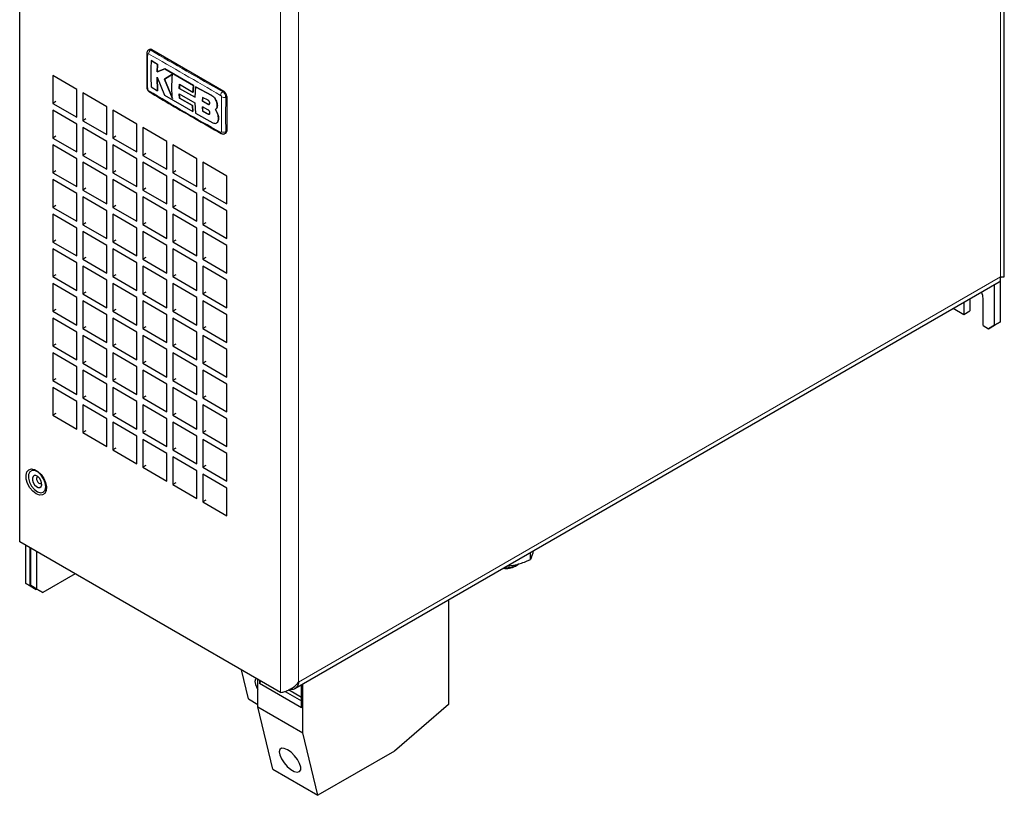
# Model space of a CAD drawing. Header units: millimetres. Extents: x 5 to 418, y 2 to 292.
# Tile 7 of 15: x 265 to 327, y 63 to 112. Entities that reach past the tile are written whole.
import ezdxf

# ---------------------------------------------------------------- set-up
doc = ezdxf.new("R2010")
doc.units = ezdxf.units.MM

msp = doc.modelspace()

# ---------------------------------------------------------------- linework, layer by layer
at = {"color": 7, "linetype": 'Continuous', "lineweight": 25}
for p, q in [((326.7198815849, 95.5131697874), (326.7198815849, 177.6028150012)), ((264.8258556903, 78.8584668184), (264.8258556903, 161.6012690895)), ((272.9892527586, 109.7921262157), (272.9306794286, 109.758312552)), ((273.1225752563, 109.7789240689), (277.6480586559, 107.1664181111)), ((273.0858123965, 109.1022124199), (273.0895869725, 109.1043914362)), ((273.4876654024, 108.8553703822), (273.0858123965, 109.1022124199)), ((273.0895869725, 109.1043914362), (273.4914436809, 108.8575515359)), ((273.471126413, 108.3814184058), (273.4876654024, 108.8553703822)), ((273.9474965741, 108.5759496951), (273.471126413, 108.3814184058)), ((273.471126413, 108.3814184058), (273.4749033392, 108.3835987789)), ((273.4914436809, 108.8575515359), (273.4749033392, 108.3835987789)), ((273.4749033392, 108.3835987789), (273.9512808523, 108.5781343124)), ((273.4876654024, 108.8553703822), (273.4914436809, 108.8575515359)), ((273.9474965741, 108.5759496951), (273.9512808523, 108.5781343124)), ((275.7468841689, 107.5252346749), (273.9474965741, 108.5759496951)), ((273.9512808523, 108.5781343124), (275.7506755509, 107.5274233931)), ((268.4085300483, 107.2744232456), (266.9000355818, 108.1452585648)), ((266.9000355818, 108.1452585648), (266.9000355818, 106.4033048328)), ((273.466519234, 108.0520830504), (273.9300470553, 106.9261876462)), ((273.485969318, 107.196914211), (273.466519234, 108.0520830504)), ((273.4702958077, 108.05426322), (273.4897474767, 107.1990952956)), ((274.4288595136, 108.2308927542), (273.9181695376, 107.9195894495)), ((273.9181695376, 107.9195894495), (273.9219446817, 107.9217687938)), ((273.9181695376, 107.9195894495), (274.424116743, 106.7017568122)), ((273.9219446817, 107.9217687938), (274.4326481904, 108.2330799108)), ((274.4279035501, 106.7039428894), (273.9219446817, 107.9217687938)), ((268.4085300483, 105.5324695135), (268.4085300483, 107.2744232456)), ((273.0851043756, 107.4440426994), (273.485969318, 107.196914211)), ((273.485969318, 107.196914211), (273.4897474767, 107.1990952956)), ((274.8582195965, 107.3440809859), (274.8684075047, 107.6011008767)), ((274.8582195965, 107.3440809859), (274.861992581, 107.3462590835)), ((275.8432563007, 106.7850750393), (274.8582195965, 107.3440809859)), ((274.8721865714, 107.6032824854), (274.861992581, 107.3462590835)), ((274.861992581, 107.3462590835), (275.8470300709, 106.7872535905)), ((274.8684075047, 107.6011008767), (275.7187276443, 107.1156583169)), ((275.7187276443, 107.1156583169), (275.7468841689, 107.5252346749)), ((275.7187276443, 107.1156583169), (275.7225063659, 107.1178397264)), ((275.7506755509, 107.5274233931), (275.7225063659, 107.1178397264)), ((275.7468841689, 107.5252346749), (275.7506755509, 107.5274233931)), ((275.8796407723, 107.4505398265), (275.8432563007, 106.7850750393)), ((275.8796407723, 107.4505398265), (275.8834308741, 107.4527278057)), ((276.8992969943, 106.8875451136), (275.8796407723, 107.4505398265)), ((275.8834308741, 107.4527278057), (276.9030747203, 106.8897259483)), ((267.0885973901, 106.5121592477), (266.9000355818, 106.4033048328)), ((270.2941481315, 106.1858790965), (268.785653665, 107.0567144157)), ((268.785653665, 107.0567144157), (268.785653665, 105.3147606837)), ((273.9300470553, 106.9261876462), (275.7098244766, 105.8851981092)), ((274.8572148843, 107.0003580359), (275.8421247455, 106.4415628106)), ((274.8669838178, 106.7283628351), (274.8572148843, 107.0003580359)), ((274.8609870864, 107.0025356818), (274.8707619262, 106.7305438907)), ((274.8669838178, 106.7283628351), (274.8707619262, 106.7305438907)), ((275.6826521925, 106.2623187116), (274.8669838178, 106.7283628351)), ((274.8707619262, 106.7305438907), (275.6864301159, 106.2644996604)), ((276.3255254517, 106.7805554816), (276.3182092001, 106.5333445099)), ((276.3182092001, 106.5333445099), (276.3219842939, 106.5355238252)), ((276.3182092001, 106.5333445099), (276.6609102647, 106.3521377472)), ((276.3219842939, 106.5355238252), (276.3293031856, 106.7827363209)), ((276.6646864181, 106.3543176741), (276.3219842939, 106.5355238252)), ((276.6666438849, 106.5984350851), (276.3255254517, 106.7805554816)), ((277.8366204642, 106.8398194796), (277.8366204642, 104.6623773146)), ((266.9000355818, 106.4033048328), (268.4085300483, 105.5324695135)), ((268.4085300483, 105.0969810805), (266.9000355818, 105.9678163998)), ((266.9000355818, 105.9678163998), (266.9000355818, 104.2258626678)), ((270.2941481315, 104.4439253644), (270.2941481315, 106.1858790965)), ((272.1797662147, 105.0973349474), (270.6712717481, 105.9681702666)), ((270.6712717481, 105.9681702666), (270.6712717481, 104.2262165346)), ((275.6826521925, 106.2623187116), (275.6864301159, 106.2644996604)), ((275.7098244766, 105.8851981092), (275.6826521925, 106.2623187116)), ((275.6864301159, 106.2644996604), (275.7136150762, 105.8873863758)), ((275.7098244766, 105.8851981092), (275.7136150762, 105.8873863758)), ((275.8421247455, 106.4415628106), (275.876967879, 105.7912358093)), ((276.3171908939, 106.1848672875), (276.3244202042, 105.9114059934)), ((276.6601124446, 106.0037878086), (276.3171908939, 106.1848672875)), ((276.3281975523, 105.9135866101), (276.3209656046, 106.1870463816)), ((276.3244202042, 105.9114059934), (276.3281975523, 105.9135866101)), ((276.3244202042, 105.9114059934), (276.6657777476, 105.7294236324)), ((276.6695548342, 105.731604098), (276.3281975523, 105.9135866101)), ((277.2437843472, 105.8074152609), (277.1303012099, 106.0193138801)), ((277.1313644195, 106.01992315), (277.1351461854, 106.022106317)), ((277.1340788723, 106.0214946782), (277.2475624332, 105.8095963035)), ((277.2468890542, 106.2927696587), (277.2506659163, 106.2949499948)), ((268.9742154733, 105.4236150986), (268.785653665, 105.3147606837)), ((268.785653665, 105.3147606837), (270.2941481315, 104.4439253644)), ((275.876967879, 105.7912358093), (276.9732602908, 105.1881646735)), ((277.2437843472, 105.8074152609), (277.2475624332, 105.8095963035)), ((277.2741424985, 105.2498199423), (277.2779185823, 105.251999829)), ((268.4085300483, 103.3550273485), (268.4085300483, 105.0969810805)), ((270.2941481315, 104.0084369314), (268.785653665, 104.8792722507)), ((268.785653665, 104.8792722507), (268.785653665, 103.1373185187)), ((272.1797662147, 103.3553812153), (272.1797662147, 105.0973349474)), ((274.0653842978, 104.0087907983), (272.5568898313, 104.8796261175)), ((272.5568898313, 104.8796261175), (272.5568898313, 103.1376723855)), ((277.2036646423, 105.1685629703), (277.2074709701, 105.1707603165)), ((267.0885973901, 104.3347170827), (266.9000355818, 104.2258626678)), ((266.9000355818, 104.2258626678), (268.4085300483, 103.3550273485)), ((270.2941481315, 102.2664831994), (270.2941481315, 104.0084369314)), ((270.8598335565, 104.3350709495), (270.6712717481, 104.2262165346)), ((270.6712717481, 104.2262165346), (272.1797662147, 103.3553812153)), ((274.0653842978, 102.2668370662), (274.0653842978, 104.0087907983)), ((277.7228076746, 104.5064716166), (277.7813811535, 104.5402853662)), ((268.4085300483, 102.9195389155), (266.9000355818, 103.7903742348)), ((266.9000355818, 103.7903742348), (266.9000355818, 102.0484205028)), ((272.1797662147, 102.9198927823), (270.6712717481, 103.7907281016)), ((270.6712717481, 103.7907281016), (270.6712717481, 102.0487743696)), ((275.951002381, 102.9202466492), (274.4425079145, 103.7910819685)), ((274.4425079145, 103.7910819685), (274.4425079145, 102.0491282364)), ((268.4085300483, 101.1775851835), (268.4085300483, 102.9195389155)), ((268.9742154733, 103.2461729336), (268.785653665, 103.1373185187)), ((268.785653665, 103.1373185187), (270.2941481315, 102.2664831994)), ((272.1797662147, 101.1779390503), (272.1797662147, 102.9198927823)), ((272.7454516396, 103.2465268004), (272.5568898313, 103.1376723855)), ((272.5568898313, 103.1376723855), (274.0653842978, 102.2668370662)), ((275.951002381, 101.1782929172), (275.951002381, 102.9202466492)), ((267.0885973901, 102.1572749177), (266.9000355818, 102.0484205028)), ((270.2941481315, 101.8309947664), (268.785653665, 102.7018300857)), ((268.785653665, 102.7018300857), (268.785653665, 100.9598763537)), ((270.8598335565, 102.1576287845), (270.6712717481, 102.0487743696)), ((274.0653842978, 101.8313486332), (272.5568898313, 102.7021839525)), ((272.5568898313, 102.7021839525), (272.5568898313, 100.9602302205)), ((274.6310697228, 102.1579826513), (274.4425079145, 102.0491282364)), ((277.8366204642, 101.8317025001), (276.3281259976, 102.7025378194)), ((276.3281259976, 102.7025378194), (276.3281259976, 100.9605840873)), ((266.9000355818, 102.0484205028), (268.4085300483, 101.1775851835)), ((268.4085300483, 100.7420967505), (266.9000355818, 101.6129320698)), ((266.9000355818, 101.6129320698), (266.9000355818, 99.8709783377)), ((270.2941481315, 100.0890410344), (270.2941481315, 101.8309947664)), ((270.6712717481, 102.0487743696), (272.1797662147, 101.1779390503)), ((272.1797662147, 100.7424506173), (270.6712717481, 101.6132859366)), ((270.6712717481, 101.6132859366), (270.6712717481, 99.8713322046)), ((274.0653842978, 100.0893949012), (274.0653842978, 101.8313486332)), ((274.4425079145, 102.0491282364), (275.951002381, 101.1782929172)), ((275.951002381, 100.7428044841), (274.4425079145, 101.6136398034)), ((274.4425079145, 101.6136398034), (274.4425079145, 99.8716860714)), ((277.8366204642, 100.0897487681), (277.8366204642, 101.8317025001)), ((268.9742154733, 101.0687307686), (268.785653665, 100.9598763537)), ((268.785653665, 100.9598763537), (270.2941481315, 100.0890410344)), ((272.7454516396, 101.0690846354), (272.5568898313, 100.9602302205)), ((272.5568898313, 100.9602302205), (274.0653842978, 100.0893949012)), ((276.516687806, 101.0694385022), (276.3281259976, 100.9605840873)), ((276.3281259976, 100.9605840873), (277.8366204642, 100.0897487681)), ((268.4085300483, 99.0001430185), (268.4085300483, 100.7420967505)), ((270.2941481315, 99.6535526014), (268.785653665, 100.5243879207)), ((268.785653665, 100.5243879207), (268.785653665, 98.7824341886)), ((272.1797662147, 99.0004968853), (272.1797662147, 100.7424506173)), ((274.0653842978, 99.6539064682), (272.5568898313, 100.5247417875)), ((272.5568898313, 100.5247417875), (272.5568898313, 98.7827880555)), ((275.951002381, 99.0008507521), (275.951002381, 100.7428044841)), ((277.8366204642, 99.654260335), (276.3281259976, 100.5250956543)), ((276.3281259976, 100.5250956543), (276.3281259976, 98.7831419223)), ((267.0885973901, 99.9798327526), (266.9000355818, 99.8709783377)), ((266.9000355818, 99.8709783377), (268.4085300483, 99.0001430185)), ((270.2941481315, 97.9115988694), (270.2941481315, 99.6535526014)), ((270.8598335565, 99.9801866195), (270.6712717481, 99.8713322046)), ((270.6712717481, 99.8713322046), (272.1797662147, 99.0004968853)), ((274.0653842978, 97.9119527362), (274.0653842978, 99.6539064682)), ((274.6310697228, 99.9805404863), (274.4425079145, 99.8716860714)), ((274.4425079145, 99.8716860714), (275.951002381, 99.0008507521)), ((277.8366204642, 97.912306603), (277.8366204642, 99.654260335)), ((268.4085300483, 98.5646545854), (266.9000355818, 99.4354899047)), ((266.9000355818, 99.4354899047), (266.9000355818, 97.6935361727)), ((272.1797662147, 98.5650084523), (270.6712717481, 99.4358437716)), ((270.6712717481, 99.4358437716), (270.6712717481, 97.6938900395)), ((275.951002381, 98.5653623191), (274.4425079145, 99.4361976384)), ((274.4425079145, 99.4361976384), (274.4425079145, 97.6942439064)), ((268.4085300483, 96.8227008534), (268.4085300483, 98.5646545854)), ((268.9742154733, 98.8912886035), (268.785653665, 98.7824341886)), ((268.785653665, 98.7824341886), (270.2941481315, 97.9115988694)), ((272.1797662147, 96.8230547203), (272.1797662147, 98.5650084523)), ((272.7454516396, 98.8916424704), (272.5568898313, 98.7827880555)), ((272.5568898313, 98.7827880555), (274.0653842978, 97.9119527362)), ((275.951002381, 96.8234085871), (275.951002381, 98.5653623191)), ((276.516687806, 98.8919963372), (276.3281259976, 98.7831419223)), ((276.3281259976, 98.7831419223), (277.8366204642, 97.912306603)), ((267.0885973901, 97.8023905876), (266.9000355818, 97.6935361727)), ((270.2941481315, 97.4761104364), (268.785653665, 98.3469457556)), ((268.785653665, 98.3469457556), (268.785653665, 96.6049920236)), ((270.8598335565, 97.8027444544), (270.6712717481, 97.6938900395)), ((274.0653842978, 97.4764643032), (272.5568898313, 98.3472996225)), ((272.5568898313, 98.3472996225), (272.5568898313, 96.6053458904)), ((274.6310697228, 97.8030983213), (274.4425079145, 97.6942439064)), ((277.8366204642, 97.47681817), (276.3281259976, 98.3476534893)), ((276.3281259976, 98.3476534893), (276.3281259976, 96.6056997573)), ((266.9000355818, 97.6935361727), (268.4085300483, 96.8227008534)), ((268.4085300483, 96.3872124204), (266.9000355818, 97.2580477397)), ((266.9000355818, 97.2580477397), (266.9000355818, 95.5160940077)), ((270.2941481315, 95.7341567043), (270.2941481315, 97.4761104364)), ((270.6712717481, 97.6938900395), (272.1797662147, 96.8230547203)), ((272.1797662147, 96.3875662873), (270.6712717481, 97.2584016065)), ((270.6712717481, 97.2584016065), (270.6712717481, 95.5164478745)), ((274.0653842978, 95.7345105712), (274.0653842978, 97.4764643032)), ((274.4425079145, 97.6942439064), (275.951002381, 96.8234085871)), ((275.951002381, 96.3879201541), (274.4425079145, 97.2587554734)), ((274.4425079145, 97.2587554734), (274.4425079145, 95.5168017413)), ((277.8366204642, 95.734864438), (277.8366204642, 97.47681817)), ((268.9742154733, 96.7138464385), (268.785653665, 96.6049920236)), ((268.785653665, 96.6049920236), (270.2941481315, 95.7341567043)), ((272.7454516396, 96.7142003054), (272.5568898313, 96.6053458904)), ((272.5568898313, 96.6053458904), (274.0653842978, 95.7345105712)), ((276.516687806, 96.7145541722), (276.3281259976, 96.6056997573)), ((276.3281259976, 96.6056997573), (277.8366204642, 95.734864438)), ((268.4085300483, 94.6452586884), (268.4085300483, 96.3872124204)), ((270.2941481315, 95.2986682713), (268.785653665, 96.1695035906)), ((268.785653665, 96.1695035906), (268.785653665, 94.4275498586)), ((272.1797662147, 94.6456125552), (272.1797662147, 96.3875662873)), ((274.0653842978, 95.2990221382), (272.5568898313, 96.1698574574)), ((272.5568898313, 96.1698574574), (272.5568898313, 94.4279037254)), ((275.951002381, 94.6459664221), (275.951002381, 96.3879201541)), ((277.8366204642, 95.299376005), (276.3281259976, 96.1702113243)), ((276.3281259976, 96.1702113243), (276.3281259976, 94.4282575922)), ((267.0885973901, 95.6249484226), (266.9000355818, 95.5160940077)), ((266.9000355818, 95.5160940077), (268.4085300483, 94.6452586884)), ((270.8598335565, 95.6253022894), (270.6712717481, 95.5164478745)), ((270.6712717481, 95.5164478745), (272.1797662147, 94.6456125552)), ((274.6310697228, 95.6256561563), (274.4425079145, 95.5168017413)), ((274.4425079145, 95.5168017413), (275.951002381, 94.6459664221)), ((326.4855670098, 92.6825174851), (326.4855670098, 95.5131922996)), ((268.4085300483, 94.2097702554), (266.9000355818, 95.0806055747)), ((266.9000355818, 95.0806055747), (266.9000355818, 93.3386518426)), ((270.2941481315, 93.5567145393), (270.2941481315, 95.2986682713)), ((272.1797662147, 94.2101241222), (270.6712717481, 95.0809594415)), ((270.6712717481, 95.0809594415), (270.6712717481, 93.3390057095)), ((274.0653842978, 93.5570684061), (274.0653842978, 95.2990221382)), ((275.951002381, 94.2104779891), (274.4425079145, 95.0813133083)), ((274.4425079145, 95.0813133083), (274.4425079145, 93.3393595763)), ((277.8366204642, 93.557422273), (277.8366204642, 95.299376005)), ((282.1209535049, 69.6315433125), (326.3952815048, 95.1905688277)), ((326.1084433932, 92.4648086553), (326.1084433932, 95.0249807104)), ((268.4085300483, 92.4678165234), (268.4085300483, 94.2097702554)), ((268.9742154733, 94.5364042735), (268.785653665, 94.4275498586)), ((268.785653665, 94.4275498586), (270.2941481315, 93.5567145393)), ((272.1797662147, 92.4681703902), (272.1797662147, 94.2101241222)), ((272.7454516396, 94.5367581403), (272.5568898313, 94.4279037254)), ((272.5568898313, 94.4279037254), (274.0653842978, 93.5570684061)), ((275.951002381, 92.468524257), (275.951002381, 94.2104779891)), ((276.516687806, 94.5371120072), (276.3281259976, 94.4282575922)), ((276.3281259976, 94.4282575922), (277.8366204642, 93.557422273)), ((324.5528084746, 94.1269317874), (324.5528084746, 93.3627868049)), ((270.2941481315, 93.1212261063), (268.785653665, 93.9920614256)), ((268.785653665, 93.9920614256), (268.785653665, 92.2501076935)), ((274.0653842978, 93.1215799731), (272.5568898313, 93.9924152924)), ((272.5568898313, 93.9924152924), (272.5568898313, 92.2504615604)), ((277.8366204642, 93.12193384), (276.3281259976, 93.9927691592)), ((276.3281259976, 93.9927691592), (276.3281259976, 92.2508154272)), ((323.5138441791, 93.5271504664), (324.1756848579, 93.1450779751)), ((324.1756848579, 93.9092229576), (324.1756848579, 93.1450779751)), ((325.401336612, 92.4375242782), (325.401336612, 94.0706059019)), ((267.0885973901, 93.4475062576), (266.9000355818, 93.3386518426)), ((266.9000355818, 93.3386518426), (268.4085300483, 92.4678165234)), ((268.4085300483, 92.0323280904), (266.9000355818, 92.9031634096)), ((266.9000355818, 92.9031634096), (266.9000355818, 91.1612096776)), ((270.2941481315, 91.3792723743), (270.2941481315, 93.1212261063)), ((270.8598335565, 93.4478601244), (270.6712717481, 93.3390057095)), ((270.6712717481, 93.3390057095), (272.1797662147, 92.4681703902)), ((272.1797662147, 92.0326819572), (270.6712717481, 92.9035172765)), ((270.6712717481, 92.9035172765), (270.6712717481, 91.1615635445)), ((274.0653842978, 91.3796262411), (274.0653842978, 93.1215799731)), ((274.6310697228, 93.4482139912), (274.4425079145, 93.3393595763)), ((274.4425079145, 93.3393595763), (275.951002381, 92.468524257)), ((275.951002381, 92.033035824), (274.4425079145, 92.9038711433)), ((274.4425079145, 92.9038711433), (274.4425079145, 91.1619174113)), ((277.8366204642, 91.3799801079), (277.8366204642, 93.12193384)), ((324.1756848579, 93.1450779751), (324.5528084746, 93.3627868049)), ((268.9742154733, 92.3589621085), (268.785653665, 92.2501076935)), ((268.785653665, 92.2501076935), (270.2941481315, 91.3792723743)), ((272.7454516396, 92.3593159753), (272.5568898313, 92.2504615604)), ((272.5568898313, 92.2504615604), (274.0653842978, 91.3796262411)), ((276.516687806, 92.3596698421), (276.3281259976, 92.2508154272)), ((276.3281259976, 92.2508154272), (277.8366204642, 91.3799801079)), ((325.401336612, 92.4375242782), (325.7313197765, 92.2470290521)), ((325.7313197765, 92.2470290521), (326.1084433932, 92.4648086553)), ((326.1084433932, 92.4647378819), (325.7313197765, 92.2470290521)), ((326.1084433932, 92.4648086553), (326.4855670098, 92.6825174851)), ((326.4855670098, 92.6825174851), (326.1084433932, 92.4647378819)), ((268.4085300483, 90.2903743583), (268.4085300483, 92.0323280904)), ((270.2941481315, 90.9437839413), (268.785653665, 91.8146192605)), ((268.785653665, 91.8146192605), (268.785653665, 90.0726655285)), ((272.1797662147, 90.2907282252), (272.1797662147, 92.0326819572)), ((274.0653842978, 90.9441378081), (272.5568898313, 91.8149731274)), ((272.5568898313, 91.8149731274), (272.5568898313, 90.0730193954)), ((275.951002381, 90.291082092), (275.951002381, 92.033035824)), ((277.8366204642, 90.9444916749), (276.3281259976, 91.8153269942)), ((276.3281259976, 91.8153269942), (276.3281259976, 90.0733732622)), ((267.0885973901, 91.2700640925), (266.9000355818, 91.1612096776)), ((266.9000355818, 91.1612096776), (268.4085300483, 90.2903743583)), ((270.8598335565, 91.2704179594), (270.6712717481, 91.1615635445)), ((270.6712717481, 91.1615635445), (272.1797662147, 90.2907282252)), ((274.6310697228, 91.2707718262), (274.4425079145, 91.1619174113)), ((274.4425079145, 91.1619174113), (275.951002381, 90.291082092)), ((268.4085300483, 89.8548859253), (266.9000355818, 90.7257212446)), ((266.9000355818, 90.7257212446), (266.9000355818, 88.9837675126)), ((270.2941481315, 89.2018302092), (270.2941481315, 90.9437839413)), ((272.1797662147, 89.8552397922), (270.6712717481, 90.7260751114)), ((270.6712717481, 90.7260751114), (270.6712717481, 88.9841213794)), ((274.0653842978, 89.2021840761), (274.0653842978, 90.9441378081)), ((275.951002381, 89.855593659), (274.4425079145, 90.7264289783)), ((274.4425079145, 90.7264289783), (274.4425079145, 88.9844752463)), ((277.8366204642, 89.2025379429), (277.8366204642, 90.9444916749)), ((268.4085300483, 88.1129321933), (268.4085300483, 89.8548859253)), ((268.9742154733, 90.1815199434), (268.785653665, 90.0726655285)), ((268.785653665, 90.0726655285), (270.2941481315, 89.2018302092)), ((272.1797662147, 88.1132860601), (272.1797662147, 89.8552397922)), ((272.7454516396, 90.1818738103), (272.5568898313, 90.0730193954)), ((272.5568898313, 90.0730193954), (274.0653842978, 89.2021840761)), ((275.951002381, 88.113639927), (275.951002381, 89.855593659)), ((276.516687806, 90.1822276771), (276.3281259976, 90.0733732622)), ((276.3281259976, 90.0733732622), (277.8366204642, 89.2025379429)), ((270.2941481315, 88.7663417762), (268.785653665, 89.6371770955)), ((268.785653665, 89.6371770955), (268.785653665, 87.8952233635)), ((274.0653842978, 88.7666956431), (272.5568898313, 89.6375309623)), ((272.5568898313, 89.6375309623), (272.5568898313, 87.8955772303)), ((277.8366204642, 88.7670495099), (276.3281259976, 89.6378848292)), ((276.3281259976, 89.6378848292), (276.3281259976, 87.8959310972)), ((267.0885973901, 89.0926219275), (266.9000355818, 88.9837675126)), ((266.9000355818, 88.9837675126), (268.4085300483, 88.1129321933)), ((268.4085300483, 87.6774437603), (266.9000355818, 88.5482790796)), ((266.9000355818, 88.5482790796), (266.9000355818, 86.8063253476)), ((270.2941481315, 87.0243880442), (270.2941481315, 88.7663417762)), ((270.8598335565, 89.0929757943), (270.6712717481, 88.9841213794)), ((270.6712717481, 88.9841213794), (272.1797662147, 88.1132860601)), ((272.1797662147, 87.6777976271), (270.6712717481, 88.5486329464)), ((270.6712717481, 88.5486329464), (270.6712717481, 86.8066792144)), ((274.0653842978, 87.024741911), (274.0653842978, 88.7666956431)), ((274.6310697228, 89.0933296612), (274.4425079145, 88.9844752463)), ((274.4425079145, 88.9844752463), (275.951002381, 88.113639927)), ((275.951002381, 87.678151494), (274.4425079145, 88.5489868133)), ((274.4425079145, 88.5489868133), (274.4425079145, 86.8070330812)), ((277.8366204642, 87.0250957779), (277.8366204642, 88.7670495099)), ((268.9742154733, 88.0040777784), (268.785653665, 87.8952233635)), ((268.785653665, 87.8952233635), (270.2941481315, 87.0243880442)), ((272.7454516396, 88.0044316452), (272.5568898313, 87.8955772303)), ((272.5568898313, 87.8955772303), (274.0653842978, 87.024741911)), ((276.516687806, 88.0047855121), (276.3281259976, 87.8959310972)), ((276.3281259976, 87.8959310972), (277.8366204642, 87.0250957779)), ((268.4085300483, 85.9354900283), (268.4085300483, 87.6774437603)), ((270.2941481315, 86.5888996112), (268.785653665, 87.4597349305)), ((268.785653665, 87.4597349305), (268.785653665, 85.7177811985)), ((272.1797662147, 85.9358438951), (272.1797662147, 87.6777976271)), ((274.0653842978, 86.589253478), (272.5568898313, 87.4600887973)), ((272.5568898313, 87.4600887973), (272.5568898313, 85.7181350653)), ((275.951002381, 85.936197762), (275.951002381, 87.678151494)), ((277.8366204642, 86.5896073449), (276.3281259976, 87.4604426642)), ((276.3281259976, 87.4604426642), (276.3281259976, 85.7184889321)), ((267.0885973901, 86.9151797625), (266.9000355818, 86.8063253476)), ((266.9000355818, 86.8063253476), (268.4085300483, 85.9354900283)), ((270.8598335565, 86.9155336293), (270.6712717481, 86.8066792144)), ((270.6712717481, 86.8066792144), (272.1797662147, 85.9358438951)), ((274.6310697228, 86.9158874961), (274.4425079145, 86.8070330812)), ((274.4425079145, 86.8070330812), (275.951002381, 85.936197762)), ((270.2941481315, 84.8469458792), (270.2941481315, 86.5888996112)), ((272.1797662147, 85.5003554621), (270.6712717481, 86.3711907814)), ((270.6712717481, 86.3711907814), (270.6712717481, 84.6292370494)), ((274.0653842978, 84.847299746), (274.0653842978, 86.589253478)), ((275.951002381, 85.5007093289), (274.4425079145, 86.3715446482)), ((274.4425079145, 86.3715446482), (274.4425079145, 84.6295909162)), ((277.8366204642, 84.8476536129), (277.8366204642, 86.5896073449)), ((268.9742154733, 85.8266356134), (268.785653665, 85.7177811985)), ((268.785653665, 85.7177811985), (270.2941481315, 84.8469458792)), ((272.1797662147, 83.7584017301), (272.1797662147, 85.5003554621)), ((272.7454516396, 85.8269894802), (272.5568898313, 85.7181350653)), ((272.5568898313, 85.7181350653), (274.0653842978, 84.847299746)), ((275.951002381, 83.7587555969), (275.951002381, 85.5007093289)), ((276.516687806, 85.827343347), (276.3281259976, 85.7184889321)), ((276.3281259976, 85.7184889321), (277.8366204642, 84.8476536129)), ((274.0653842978, 84.411811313), (272.5568898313, 85.2826466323)), ((272.5568898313, 85.2826466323), (272.5568898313, 83.5406929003)), ((277.8366204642, 84.4121651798), (276.3281259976, 85.2830004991)), ((276.3281259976, 85.2830004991), (276.3281259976, 83.5410467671)), ((270.8598335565, 84.7380914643), (270.6712717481, 84.6292370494)), ((270.6712717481, 84.6292370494), (272.1797662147, 83.7584017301)), ((274.0653842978, 82.669857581), (274.0653842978, 84.411811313)), ((274.6310697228, 84.7384453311), (274.4425079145, 84.6295909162)), ((274.4425079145, 84.6295909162), (275.951002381, 83.7587555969)), ((275.951002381, 83.3232671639), (274.4425079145, 84.1941024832)), ((274.4425079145, 84.1941024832), (274.4425079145, 82.4521487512)), ((277.8366204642, 82.6702114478), (277.8366204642, 84.4121651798)), ((272.7454516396, 83.6495473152), (272.5568898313, 83.5406929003)), ((276.516687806, 83.649901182), (276.3281259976, 83.5410467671)), ((272.5568898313, 83.5406929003), (274.0653842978, 82.669857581)), ((275.951002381, 81.5813134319), (275.951002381, 83.3232671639)), ((276.3281259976, 83.5410467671), (277.8366204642, 82.6702114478)), ((277.8366204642, 82.2347230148), (276.3281259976, 83.1055583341)), ((276.3281259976, 83.1055583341), (276.3281259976, 81.3636046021)), ((274.6310697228, 82.5610031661), (274.4425079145, 82.4521487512)), ((274.4425079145, 82.4521487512), (275.951002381, 81.5813134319)), ((277.8366204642, 80.4927692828), (277.8366204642, 82.2347230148)), ((276.516687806, 81.472459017), (276.3281259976, 81.3636046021)), ((276.3281259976, 81.3636046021), (277.8366204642, 80.4927692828)), ((281.2307330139, 69.3881327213), (264.8258556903, 78.8584668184)), ((265.202979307, 76.2455008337), (265.202979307, 78.6407579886)), ((265.4858220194, 76.0822192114), (265.4858220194, 78.4774763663)), ((265.5235343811, 76.1039900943), (265.5235343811, 78.4557054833)), ((265.9006579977, 75.8862812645), (265.9006579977, 78.2379966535)), ((296.9355280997, 77.746263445), (296.9355280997, 78.1838151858)), ((297.1061501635, 78.2823132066), (297.086392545, 78.1909633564)), ((295.9825880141, 77.3301773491), (296.1272384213, 77.4137093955)), ((268.3147088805, 76.8443947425), (266.2777816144, 75.6685016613)), ((265.202979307, 76.2455008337), (265.4858220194, 76.0822192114)), ((265.5801029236, 76.0277212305), (265.202979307, 76.2455008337)), ((265.4858220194, 76.0822192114), (265.8629456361, 75.8644396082)), ((265.5235343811, 76.1039900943), (265.9006579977, 75.8862812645)), ((265.9006579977, 75.8862104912), (265.5235343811, 76.1039900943)), ((265.8629456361, 75.8644396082), (265.5801029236, 76.0277212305)), ((265.9006579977, 75.8862104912), (265.8629456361, 75.8644396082)), ((265.9006579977, 75.8862812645), (266.2777816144, 75.6685016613)), ((266.2777816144, 75.6685016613), (265.9006579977, 75.8862104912)), ((291.7730160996, 75.2035604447), (291.7730160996, 68.6457508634)), ((279.2131216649, 68.9840089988), (278.774885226, 70.805863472)), ((279.7993412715, 68.483035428), (279.7993412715, 70.2144575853)), ((279.8936221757, 70.1600303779), (279.8936221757, 69.952817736)), ((279.8936221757, 69.952817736), (279.9833503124, 70.1082314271)), ((282.5334874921, 68.4288559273), (279.8936221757, 69.952817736)), ((281.5060111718, 69.4574584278), (282.5334874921, 68.8643089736)), ((282.5334874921, 69.0820178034), (281.72335887, 69.5496951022)), ((282.5334874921, 68.4288559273), (282.5334874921, 69.8696941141)), ((282.6277683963, 66.8502192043), (282.6277683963, 69.9241213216)), ((279.2131216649, 68.9840089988), (279.7993412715, 68.6455916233)), ((279.7993412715, 68.483035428), (282.6277683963, 66.8502192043)), ((280.7421503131, 64.5635510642), (279.7993412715, 68.483035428)), ((291.7730160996, 68.6457508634), (288.3789035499, 65.7065224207)), ((283.5705774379, 62.9307348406), (282.6277683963, 66.8502192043)), ((288.3789035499, 65.7065224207), (283.5705774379, 62.9307348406)), ((280.7421503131, 64.5635510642), (283.5705774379, 62.9307348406))]:
    msp.add_line(p, q, dxfattribs=at)
at = {"color": 7, "linetype": 'Continuous', "lineweight": 18}
for p, q in [((326.4855670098, 95.5132984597), (326.4855670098, 176.9496354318)), ((281.2307330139, 69.3881327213), (281.2307330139, 152.1309349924)), ((282.3621038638, 70.0413653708), (282.3621038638, 151.4777023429)), ((273.1225752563, 109.7789240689), (273.063750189, 109.7449650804)), ((277.6480586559, 107.1664181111), (277.5892333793, 107.1324590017)), ((276.8992969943, 106.8875451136), (276.9030747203, 106.8897259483)), ((277.8366204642, 106.8398194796), (277.7778061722, 106.8058667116)), ((276.6609102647, 106.3521377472), (276.6646864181, 106.3543176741)), ((276.6657777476, 105.7294236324), (276.6695548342, 105.731604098)), ((277.8366204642, 104.6623773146), (277.7778062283, 104.628424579)), ((326.4855670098, 95.5132984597), (282.3621038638, 70.0413653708))]:
    msp.add_line(p, q, dxfattribs=at)
at = {"color": 7, "linetype": 'Continuous', "lineweight": 25, "flags": 128}
for points in [[(325.401336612, 94.0706059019), (325.3643786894, 94.333978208), (325.2860838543, 94.5502426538)], [(265.8629456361, 81.8743215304), (265.6547775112, 82.0346075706), (265.4691676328, 82.2577504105), (265.3262297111, 82.5195690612), (265.2414532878, 82.7916914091), (265.224025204, 83.0446287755), (265.2758340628, 83.2509714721), (265.3912655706, 83.3883590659), (265.5578109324, 83.4419034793), (265.7574223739, 83.4058023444), (265.9684688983, 83.2839677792), (266.1680803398, 83.0896024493), (266.3346257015, 82.8437688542), (266.4500572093, 82.5731068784), (266.5018660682, 82.3069469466), (266.4844379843, 82.0741316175), (266.3996615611, 81.8998900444), (266.2567236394, 81.8031040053), (266.0711137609, 81.7942617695), (265.8629456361, 81.8743215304)], [(265.783942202, 83.3354762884), (265.6013868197, 83.3438484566), (265.4615078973, 83.257982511), (265.3831968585, 83.0894751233), (265.377030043, 82.86108415), (265.4438403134, 82.6036550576), (265.5746045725, 82.3519550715), (265.7516623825, 82.1399776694), (265.951101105, 81.9963515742), (266.1459854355, 81.9404742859), (266.3099951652, 81.9798923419), (266.4209798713, 82.1092821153), (266.4639504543, 82.3111688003), (266.4331034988, 82.5582864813), (266.3326050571, 82.8172605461), (266.1760280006, 83.0531151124), (265.9845189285, 83.233996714), (265.783942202, 83.3354762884)], [(265.8449088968, 83.0204914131), (265.7402097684, 83.0235917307), (265.6624830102, 82.9692186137), (265.6235618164, 82.8656498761), (265.629371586, 82.7286529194), (265.6790278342, 82.5790842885), (265.7649708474, 82.4397144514), (265.8741165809, 82.3317612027), (265.9898485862, 82.2716594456), (266.0945477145, 82.268559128), (266.1722744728, 82.3229322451), (266.2111956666, 82.4265009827), (266.205385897, 82.5634979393), (266.1557296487, 82.7130665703), (266.0697866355, 82.8524364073), (265.960640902, 82.9603896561), (265.8449088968, 83.0204914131)], [(265.9932577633, 82.9338361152), (265.9509448, 82.9320047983), (265.9077632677, 82.9017975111), (265.8861403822, 82.8442593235), (265.889368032, 82.7681499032), (265.9169548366, 82.6850562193), (265.964700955, 82.6076285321), (266.0253374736, 82.547654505), (266.0896330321, 82.5142646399), (266.1477992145, 82.5125422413), (266.1909807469, 82.5427495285), (266.2045189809, 82.5678813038)], [(279.6929810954, 70.2758580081), (279.6541934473, 70.2352555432), (279.614067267, 70.0896477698), (279.6474303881, 69.8867224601), (279.7506673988, 69.6484697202), (279.7993412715, 69.5648477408)], [(281.6648741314, 65.7903842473), (281.4590566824, 65.8788662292), (281.292489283, 65.8873089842), (281.1832220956, 65.8147976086), (281.1430959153, 65.6691898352), (281.1764590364, 65.4662645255), (281.279696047, 65.2280117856), (281.4416196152, 64.9802499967), (281.6446828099, 64.7498279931), (281.866880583, 64.5617155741), (282.0841343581, 64.4362976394), (282.2729013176, 64.3871651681), (282.4127256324, 64.4196424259), (282.4884551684, 64.5302099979), (282.4918834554, 64.7068861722), (282.4226389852, 64.9305253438), (282.2882254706, 65.1768927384), (282.1032087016, 65.4192906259), (281.8876381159, 65.6314514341), (281.6648741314, 65.7903842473)]]:
    msp.add_lwpolyline(points, dxfattribs=at)
at = {"color": 7, "linetype": 'Continuous', "lineweight": 18}
for centre, radius, start, end in [((272.9120601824, 109.5699686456), 0.0918907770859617, 185.1163136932, 244.8054470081), ((273.2143343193, 109.5034331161), 0.2846283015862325, 121.9416519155, 176.6780410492), ((277.7490996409, 106.8897111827), 0.2906608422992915, 123.3676734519, 176.8722085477), ((277.6474614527, 107.0656125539), 0.2906159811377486, 243.1347853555, 296.6482476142), ((277.6439735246, 104.8797644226), 0.2847506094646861, 243.3235180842, 298.0342776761), ((277.5505358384, 104.5845217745), 0.0919854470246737, 175.2087171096, 234.7189712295)]:
    msp.add_arc(centre, radius, start, end, dxfattribs=at)
at = {"color": 7, "linetype": 'Continuous', "lineweight": 25}
for centre, radius, start, end in [((273.0444632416, 109.6698890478), 0.13412726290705, 54.3824225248, 114.3071190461), ((272.912718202, 107.3892625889), 0.0924749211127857, 184.5563527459, 244.5233283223), ((273.0180898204, 107.1972450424), 0.0883993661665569, 173.9521224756, 237.2196187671), ((277.4272295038, 106.821189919), 0.4098146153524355, 2.6054784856, 57.39452166), ((277.7097709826, 104.646226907), 0.1278734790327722, 304.0563508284, 7.2558295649), ((295.4161635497, 78.6756812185), 1.445965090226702, 265.0758186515, 303.0826846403), ((295.3766516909, 78.5028215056), 1.319944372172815, 263.1053125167, 297.3265975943)]:
    msp.add_arc(centre, radius, start, end, dxfattribs=at)
for points, knots in [([(272.8206738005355, 109.5618338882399), (272.8203049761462, 109.5298381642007), (272.8118716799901, 108.7982449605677), (272.8176582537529, 108.0743698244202), (272.8231917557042, 107.3821528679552)], [0, 0, 0, 0, 0.0437343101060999, 0.9999999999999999, 0.9999999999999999, 0.9999999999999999, 0.9999999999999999]), ([(272.9318039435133, 109.7569341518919), (272.9283334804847, 109.7555877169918), (272.8998654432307, 109.7445429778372), (272.8620208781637, 109.7008800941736), (272.829106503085, 109.6355775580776), (272.8191520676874, 109.5872158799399), (272.8207024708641, 109.5627859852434), (272.820767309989, 109.5617643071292)], [0, 0, 0, 0, 0.0472311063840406, 0.3874344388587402, 0.6881455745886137, 0.9869579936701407, 1, 1, 1, 1]), ([(273.0858123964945, 109.1022124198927), (273.0814662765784, 108.872975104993), (273.0708744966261, 108.3143086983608), (273.0798259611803, 107.7668581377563), (273.0851043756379, 107.4440426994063)], [0, 0, 0, 0, 0.410329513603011, 1, 1, 1, 1]), ([(274.4241167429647, 106.701756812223), (274.4099895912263, 106.9202307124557), (274.3782772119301, 107.410657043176), (274.4108160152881, 107.9383018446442), (274.4288595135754, 108.2308927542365)], [0, 0, 0, 0, 0.445477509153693, 1, 1, 1, 1]), ([(272.8221598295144, 107.3804120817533), (272.8216553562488, 107.3772473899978), (272.8171287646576, 107.3488509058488), (272.8350214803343, 107.287830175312), (272.8762708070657, 107.2025966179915), (272.928226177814, 107.1451646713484), (272.9649976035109, 107.1270424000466), (272.969306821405, 107.1249186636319)], [0, 0, 0, 0, 0.0316048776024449, 0.2835876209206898, 0.5952120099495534, 0.95256317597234, 1, 1, 1, 1]), ([(272.9721703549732, 107.1256597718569), (273.9122868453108, 106.5711601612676), (275.4057135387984, 105.6903070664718), (276.9336995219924, 104.8296023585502), (277.4998138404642, 104.5107137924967)], [0, 0, 0, 0, 0.6295029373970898, 1, 1, 1, 1]), ([(276.6609102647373, 106.3521377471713), (276.6733483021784, 106.3469879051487), (276.6982242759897, 106.3366882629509), (276.7316082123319, 106.3405628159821), (276.7572383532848, 106.3586260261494), (276.7722718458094, 106.3901188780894), (276.7750536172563, 106.4311513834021), (276.7653298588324, 106.477169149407), (276.7442222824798, 106.5230118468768), (276.7141287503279, 106.5633423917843), (276.6865092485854, 106.5871741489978), (276.6704536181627, 106.5962754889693), (276.6666438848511, 106.5984350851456)], [0, 0, 0, 0, 0.1075779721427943, 0.2151550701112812, 0.3227413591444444, 0.4302646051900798, 0.537680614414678, 0.6449865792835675, 0.75221303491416, 0.8594107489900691, 0.9666405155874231, 1, 1, 1, 1]), ([(277.2468890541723, 106.292769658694), (277.2435512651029, 106.3399304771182), (277.2368757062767, 106.4342518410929), (277.177432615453, 106.5876167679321), (277.0893447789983, 106.7275745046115), (276.9911227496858, 106.8304402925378), (276.9254114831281, 106.8713049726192), (276.8992969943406, 106.8875451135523)], [0, 0, 0, 0, 0.2145899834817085, 0.4291787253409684, 0.6437975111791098, 0.8584406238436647, 1, 1, 1, 1]), ([(276.9030747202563, 106.889725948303), (276.9427363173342, 106.8635441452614), (277.0220594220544, 106.811180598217), (277.126421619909, 106.683735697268), (277.2048482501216, 106.5381802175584), (277.2459620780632, 106.4023482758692), (277.2493285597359, 106.3254845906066), (277.2506659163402, 106.2949499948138)], [0, 0, 0, 0, 0.2146285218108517, 0.4292565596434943, 0.6438947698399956, 0.8585348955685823, 1, 1, 1, 1]), ([(276.6657777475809, 105.7294236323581), (276.6798367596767, 105.7234711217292), (276.7079552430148, 105.7115659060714), (276.74490533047, 105.7152741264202), (276.7726596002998, 105.7349495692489), (276.7880998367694, 105.7697732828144), (276.789514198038, 105.8154463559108), (276.7767153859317, 105.8669068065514), (276.7510707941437, 105.9183785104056), (276.71543838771, 105.9638424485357), (276.6831647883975, 105.990898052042), (276.6645730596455, 106.0012936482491), (276.6601124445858, 106.0037878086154)], [0, 0, 0, 0, 0.1073587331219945, 0.2147209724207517, 0.3220030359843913, 0.429223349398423, 0.5364372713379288, 0.6436973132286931, 0.7510459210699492, 0.8585026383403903, 0.9660512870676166, 1, 1, 1, 1]), ([(276.7431981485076, 106.3494396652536), (276.7431147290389, 106.3493553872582), (276.7356655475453, 106.3418295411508), (276.7123785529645, 106.3399419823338), (276.6849066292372, 106.3444118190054), (276.6685994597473, 106.3524006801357), (276.6646864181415, 106.3543176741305)], [0, 0, 0, 0, 0.0048646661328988, 0.434404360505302, 0.8642805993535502, 1, 1, 1, 1]), ([(277.1303012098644, 106.0193138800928), (277.1583084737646, 106.0419149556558), (277.2143240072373, 106.0871179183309), (277.2468079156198, 106.1918130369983), (277.2468677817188, 106.2663014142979), (277.2468890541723, 106.292769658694)], [0, 0, 0, 0, 0.3919652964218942, 0.7839446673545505, 1, 1, 1, 1]), ([(277.2506659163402, 106.2949499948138), (277.248830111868, 106.2476192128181), (277.2451585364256, 106.1529585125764), (277.1954802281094, 106.0645136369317), (277.1502109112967, 106.0327970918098), (277.1340788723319, 106.0214946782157)], [0, 0, 0, 0, 0.3915997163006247, 0.7831922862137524, 1, 1, 1, 1]), ([(276.7571419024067, 105.7249008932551), (276.7569831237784, 105.72473677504), (276.7489334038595, 105.7164163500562), (276.7230333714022, 105.7147377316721), (276.6923410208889, 105.7202875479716), (276.6739278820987, 105.7294322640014), (276.6695548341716, 105.7316040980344)], [0, 0, 0, 0, 0.0086281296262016, 0.4374267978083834, 0.8663910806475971, 1, 1, 1, 1]), ([(276.9732602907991, 105.1881646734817), (277.0101616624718, 105.1720821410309), (277.0839645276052, 105.139917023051), (277.1806739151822, 105.1494987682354), (277.2433374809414, 105.1920666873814), (277.2663851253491, 105.2352764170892), (277.2741424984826, 105.24981994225)], [0, 0, 0, 0, 0.2851253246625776, 0.570251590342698, 0.8553553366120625, 1, 1, 1, 1]), ([(277.2779185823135, 105.2519998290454), (277.262802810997, 105.2217585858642), (277.2450160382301, 105.1861736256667), (277.210934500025, 105.1756715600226), (277.2058165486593, 105.1740944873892)], [0, 0, 0, 0, 0.8498321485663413, 1, 1, 1, 1]), ([(277.2741424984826, 105.24981994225), (277.293199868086, 105.3001235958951), (277.331314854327, 105.4007315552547), (277.3187703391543, 105.6019451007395), (277.268208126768, 105.740491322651), (277.2437843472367, 105.8074152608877)], [0, 0, 0, 0, 0.3407821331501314, 0.6815686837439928, 1, 1, 1, 1]), ([(277.2475624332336, 105.8095963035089), (277.2734111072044, 105.7378720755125), (277.3251090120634, 105.5944220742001), (277.3334661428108, 105.3951868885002), (277.2960088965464, 105.2986319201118), (277.2779185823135, 105.2519998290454)], [0, 0, 0, 0, 0.3408171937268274, 0.6816417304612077, 0.9999999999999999, 0.9999999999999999, 0.9999999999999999, 0.9999999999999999]), ([(277.4981262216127, 104.5104984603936), (277.5008309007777, 104.5084970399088), (277.5256660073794, 104.490119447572), (277.5830400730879, 104.4768806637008), (277.6597284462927, 104.4762502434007), (277.7024990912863, 104.4983931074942), (277.721546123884, 104.5082539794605)], [0, 0, 0, 0, 0.042863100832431, 0.3935807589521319, 0.7299435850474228, 1, 1, 1, 1]), ([(326.3952765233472, 95.19058031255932), (326.3952864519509, 95.19058125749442), (326.4439010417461, 95.19520805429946), (326.4942538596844, 95.3010143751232), (326.4884626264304, 95.44253709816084), (326.4855670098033, 95.51329845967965)], [0, 0, 0, 0, 0.0001021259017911, 0.5000510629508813, 1, 1, 1, 1]), ([(326.4855670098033, 95.51329845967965), (326.5540814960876, 95.50650531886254), (326.6885753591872, 95.49317039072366), (326.7080387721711, 95.50675390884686), (326.7175870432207, 95.51341764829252)], [0, 0, 0, 0, 0.5094246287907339, 1, 1, 1, 1]), ([(326.4855670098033, 95.48339022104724), (326.5137819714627, 95.49103131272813), (326.5673533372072, 95.50553935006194), (326.5969407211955, 95.50922228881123), (326.610945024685, 95.51096549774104)], [0, 0, 0, 0, 0.526679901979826, 0.9999999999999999, 0.9999999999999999, 0.9999999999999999, 0.9999999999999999]), ([(297.0863925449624, 78.19096335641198), (297.0828154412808, 78.17754819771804), (297.0318702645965, 77.98648925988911), (296.9819464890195, 77.86200607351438), (296.935528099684, 77.74626344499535)], [0, 0, 0, 0, 0.0702147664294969, 1, 1, 1, 1]), ([(295.4910710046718, 77.3499478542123), (295.5844448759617, 77.35177356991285), (295.7530641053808, 77.35507053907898), (295.9261122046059, 77.39285650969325), (296.0033339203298, 77.40971828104)], [0, 0, 0, 0, 0.5537557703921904, 1, 1, 1, 1]), ([(296.0033339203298, 77.40971828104), (296.2473514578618, 77.48003769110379), (296.5629876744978, 77.57099571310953), (296.866630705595, 77.71384953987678), (296.935528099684, 77.74626344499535)], [0, 0, 0, 0, 0.7730973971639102, 0.9999999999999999, 0.9999999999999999, 0.9999999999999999, 0.9999999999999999]), ([(281.2307330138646, 69.38813272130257), (281.3151051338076, 69.40510216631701), (281.4839043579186, 69.43905211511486), (281.8089757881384, 69.57458777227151), (282.1237245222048, 69.77270740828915), (282.2847681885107, 69.95420662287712), (282.362103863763, 70.04136537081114)], [0, 0, 0, 0, 0.2547259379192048, 0.5096178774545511, 0.7645108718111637, 1, 1, 1, 1]), ([(282.362103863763, 70.04136537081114), (282.3411041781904, 69.95312154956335), (282.2991048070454, 69.77663390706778), (282.1294644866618, 69.61892693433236), (281.958601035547, 69.55547698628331), (281.8450033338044, 69.58441926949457), (281.8171370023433, 69.59151901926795)], [0, 0, 0, 0, 0.3007480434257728, 0.6014960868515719, 0.9022441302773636, 1, 1, 1, 1])]:
    msp.add_open_spline(points, degree=3, knots=knots, dxfattribs=at)
at = {"color": 7, "linetype": 'Continuous', "lineweight": 18}
for points, knots in [([(272.9324090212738, 109.7554431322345), (272.9424620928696, 109.7612079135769), (272.9675443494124, 109.7755909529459), (273.0151601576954, 109.7692359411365), (273.0499430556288, 109.7518617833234), (273.0637501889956, 109.7449650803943)], [0, 0, 0, 0, 0.2874351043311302, 0.7171460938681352, 1, 1, 1, 1]), ([(273.0637501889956, 109.7449650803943), (273.8106628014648, 109.3053812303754), (275.3046046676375, 108.4261448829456), (276.8276508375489, 107.563710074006), (277.5892333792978, 107.13245900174)], [0, 0, 0, 0, 0.4999609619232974, 0.9999999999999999, 0.9999999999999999, 0.9999999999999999, 0.9999999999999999]), ([(272.872942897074, 109.4868196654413), (272.868733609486, 109.2393497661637), (272.8603143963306, 108.7443724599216), (272.8607116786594, 108.0172735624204), (272.8689543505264, 107.5377090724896), (272.8729407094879, 107.3057798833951)], [0, 0, 0, 0, 0.3404986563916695, 0.6810489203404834, 0.9999999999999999, 0.9999999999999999, 0.9999999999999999, 0.9999999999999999]), ([(272.9301842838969, 109.5199263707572), (272.9260475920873, 109.5219908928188), (272.9155907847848, 109.5272096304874), (272.8997124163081, 109.5284102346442), (272.8852605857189, 109.5218221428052), (272.875247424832, 109.5078610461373), (272.8737095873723, 109.4938198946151), (272.872942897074, 109.4868196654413)], [0, 0, 0, 0, 0.1405669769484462, 0.3553278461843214, 0.5708438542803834, 0.786043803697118, 1, 1, 1, 1]), ([(277.4588717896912, 106.9055705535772), (276.6973286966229, 107.3462951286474), (275.1743614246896, 108.2276754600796), (273.6782043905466, 109.0891984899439), (272.9301842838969, 109.5199263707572)], [0, 0, 0, 0, 0.5000390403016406, 0.9999999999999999, 0.9999999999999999, 0.9999999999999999, 0.9999999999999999]), ([(272.8729407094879, 107.3057798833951), (272.8733088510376, 107.3007857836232), (272.8742393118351, 107.2881634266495), (272.8813068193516, 107.2657326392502), (272.8942554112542, 107.2415529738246), (272.9112065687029, 107.220188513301), (272.9238700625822, 107.2110927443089), (272.9301824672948, 107.2065587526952)], [0, 0, 0, 0, 0.1406568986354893, 0.3555038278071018, 0.5710328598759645, 0.7861716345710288, 1, 1, 1, 1]), ([(272.9301824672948, 107.2065587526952), (273.6783199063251, 106.7580949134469), (275.1744776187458, 105.8612374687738), (276.6974468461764, 105.0151937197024), (277.4588718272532, 104.5922049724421)], [0, 0, 0, 0, 0.5000391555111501, 0.9999999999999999, 0.9999999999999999, 0.9999999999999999, 0.9999999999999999]), ([(277.5892333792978, 107.13245900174), (277.6104965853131, 107.117854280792), (277.6530237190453, 107.0886443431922), (277.7095980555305, 107.0185312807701), (277.7522284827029, 106.9386628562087), (277.7747416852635, 106.8643385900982), (277.7769353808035, 106.8224818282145), (277.7778061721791, 106.8058667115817)], [0, 0, 0, 0, 0.2146723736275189, 0.4293520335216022, 0.6440261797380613, 0.8586955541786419, 1, 1, 1, 1]), ([(277.5161340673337, 106.8063621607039), (277.5158537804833, 106.8114069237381), (277.5151453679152, 106.824157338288), (277.5082522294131, 106.8466885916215), (277.4953291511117, 106.8708827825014), (277.4782410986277, 106.8921680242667), (277.46531506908, 106.9011121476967), (277.4588717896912, 106.9055705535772)], [0, 0, 0, 0, 0.1406563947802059, 0.355502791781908, 0.5710316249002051, 0.7861707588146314, 1, 1, 1, 1]), ([(277.5161340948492, 104.6253238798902), (277.5162491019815, 104.8704301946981), (277.5164791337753, 105.3606801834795), (277.5164445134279, 106.0879894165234), (277.5162352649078, 106.5721908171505), (277.5161340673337, 106.8063621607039)], [0, 0, 0, 0, 0.3404987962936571, 0.6810494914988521, 1, 1, 1, 1]), ([(277.7778061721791, 106.8058667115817), (277.775791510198, 106.5731906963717), (277.7716262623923, 106.0921406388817), (277.7714288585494, 105.3661787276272), (277.7756803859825, 104.8743486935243), (277.7778062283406, 104.6284245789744)], [0, 0, 0, 0, 0.3189778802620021, 0.6594763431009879, 1, 1, 1, 1]), ([(277.4588718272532, 104.5922049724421), (277.4630989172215, 104.5901926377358), (277.4737842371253, 104.5851058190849), (277.489844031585, 104.5840099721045), (277.5043280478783, 104.5906166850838), (277.5142114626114, 104.6045029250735), (277.5154944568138, 104.6183969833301), (277.5161340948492, 104.6253238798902)], [0, 0, 0, 0, 0.1405668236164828, 0.3553275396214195, 0.570843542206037, 0.7860436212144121, 1, 1, 1, 1]), ([(277.7778062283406, 104.6284245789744), (277.7755983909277, 104.6055323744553), (277.7711826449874, 104.5597472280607), (277.7481733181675, 104.5196411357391), (277.7264767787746, 104.5113934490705), (277.7210805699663, 104.509342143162)], [0, 0, 0, 0, 0.4289835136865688, 0.8579808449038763, 1, 1, 1, 1])]:
    msp.add_open_spline(points, degree=3, knots=knots, dxfattribs=at)

doc.saveas('drawing.dxf')
